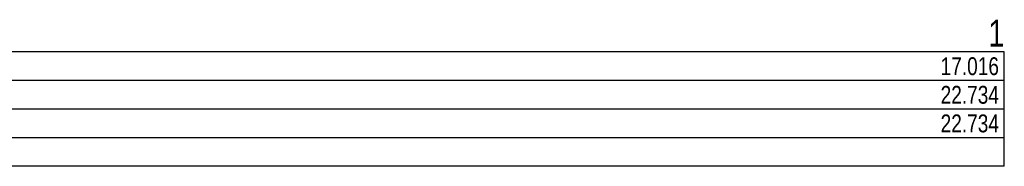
# Model space of a CAD drawing. Header units: millimetres. Extents: x -141570 to 63736, y -255381 to -136000.
# Tile 23 of 37: x -102013 to -93730, y -235258 to -234028. Entities that reach past the tile are written whole.
import ezdxf
from ezdxf.enums import TextEntityAlignment as Align

# ---------------------------------------------------------------- set-up
doc = ezdxf.new("R2010")
doc.units = ezdxf.units.MM
doc.layers.add('ZTI-DSP-Popis4', color=140, linetype='Continuous', lineweight=40)
doc.layers.add('ZTI-DSP-rez_kanal_tabulka', color=102, linetype='Continuous', lineweight=25)
doc.styles.get("Standard").update_dxf_attribs({"font": 'ic-simplex.shx', "width": 0.8})

msp = doc.modelspace()

# ---------------------------------------------------------------- linework, layer by layer
at = {"layer": 'ZTI-DSP-rez_kanal_tabulka', "color": 40, "ltscale": 15}
for p, q in [((-93730.195, -234297.674), (-116334.841, -234297.674)), ((-93730.195, -235257.674), (-93730.195, -234297.674)), ((-93730.195, -234537.674), (-116334.841, -234537.674)), ((-93730.195, -234777.674), (-116334.841, -234777.674)), ((-93730.195, -235017.674), (-116334.841, -235017.674)), ((-93730.195, -235257.674), (-116334.841, -235257.674))]:
    msp.add_line(p, q, dxfattribs=at)

# ---------------------------------------------------------------- texts
at = {"layer": 'ZTI-DSP-Popis4', "ltscale": 15, "width": 0.8}
msp.add_text('1', height=225, dxfattribs=at).set_placement((-93730.195, -234252.674), align=Align.RIGHT)
at = {"layer": 'ZTI-DSP-rez_kanal_tabulka', "ltscale": 15, "width": 0.8}
for s, p in [('17.016', (-93775.195, -234492.674)), ('22.734', (-93775.195, -234732.674)), ('22.734', (-93775.195, -234972.674))]:
    msp.add_text(s, height=150, dxfattribs=at).set_placement(p, align=Align.RIGHT)

doc.saveas('drawing.dxf')
